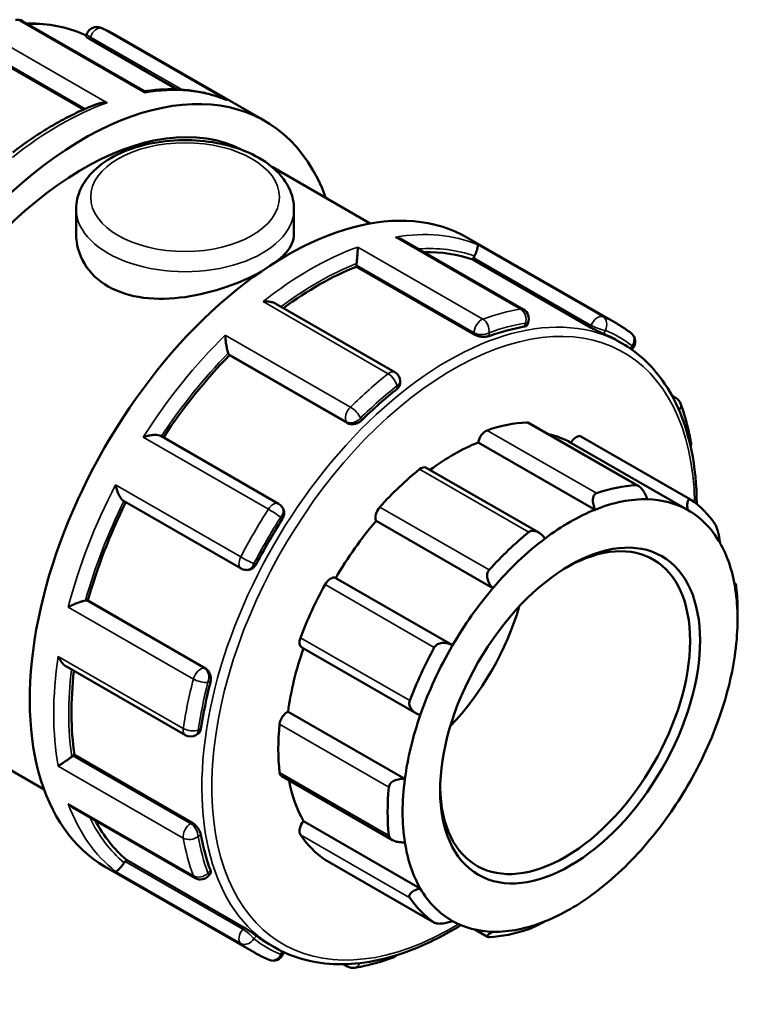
# Model space of a CAD drawing. Header units: millimetres. Extents: x 0 to 947, y -378 to 721.
# Tile 12 of 12: x 868 to 947, y 613 to 721. Entities that reach past the tile are written whole.
import ezdxf

# ---------------------------------------------------------------- set-up
doc = ezdxf.new("R2010")
doc.units = ezdxf.units.MM
doc.layers.add('Visible (ANSI)', color=7, linetype='Continuous', lineweight=50)
doc.layers.add('Visible Narrow (ANSI)', color=7, linetype='Continuous', lineweight=35)

msp = doc.modelspace()

# ---------------------------------------------------------------- linework, layer by layer
at = {"layer": 'Visible (ANSI)'}
for p, q in [((881.792, 713.365), (868.355, 721.103)), ((875.351, 719.421), (875.462, 719.708)), ((878.63, 719.56), (895.057, 710.1)), ((875.753, 719.136), (885.405, 713.577)), ((862.911, 718.348), (875.069, 711.347)), ((895.856, 705.024), (906.671, 698.797)), ((874.268, 700.397), (874.268, 697.606)), ((898.268, 700.397), (898.268, 697.606)), ((923.554, 689.316), (910.116, 697.054)), ((917.402, 697.233), (933.829, 687.773)), ((917.989, 694.814), (918.072, 695.028)), ((930.951, 687.349), (917.989, 694.814)), ((905.148, 694.026), (905.148, 694.218)), ((918.11, 686.561), (905.148, 694.026)), ((909.382, 682.404), (896.268, 689.956)), ((923.949, 687.594), (924.06, 687.881)), ((933.857, 685.911), (934.437, 685.577)), ((935.493, 684.901), (935.614, 685.052)), ((891.17, 684.275), (891.086, 684.393)), ((904.132, 676.81), (891.17, 684.275)), ((909.967, 681.154), (909.967, 681.392)), ((939.931, 679.81), (940.356, 679.565)), ((936.255, 669.859), (924.164, 676.822)), ((896.568, 667.915), (883.602, 675.381)), ((929.937, 675.297), (941.981, 668.361)), ((931.449, 667.255), (918.579, 674.666)), ((941.648, 667.227), (928.779, 674.638)), ((925.235, 664.736), (912.84, 671.874)), ((879.483, 668.241), (892.448, 660.774)), ((897.029, 667.448), (896.941, 667.573)), ((920.197, 658.618), (907.328, 666.029)), ((892.925, 660.623), (893.076, 660.61)), ((915.741, 652.308), (902.871, 659.719)), ((946.796, 659.143), (946.944, 659.058)), ((875.413, 657.247), (875.557, 657.234)), ((888.52, 649.769), (875.557, 657.234)), ((947.148, 655.198), (947.148, 656.15)), ((899.125, 652.081), (911.753, 644.809)), ((873.187, 649.968), (886.298, 642.418)), ((910.489, 637.579), (897.62, 644.99)), ((857.131, 644.24), (870.74, 636.403)), ((887.464, 642.418), (887.67, 642.536)), ((873.919, 640.129), (874.086, 640.225)), ((887.048, 632.76), (874.086, 640.225)), ((896.92, 637.874), (909.133, 630.84)), ((873.945, 634.391), (887.379, 626.654)), ((912.191, 625.52), (899.322, 632.931)), ((879.656, 628.489), (879.8, 628.669)), ((892.762, 621.204), (879.8, 628.669)), ((901.713, 628.668), (913.756, 621.733)), ((877.479, 627.906), (893.906, 618.447)), ((888.873, 626.935), (889.065, 627.174)), ((919.578, 620.181), (918.188, 620.981)), ((895.531, 619.357), (896.111, 619.023)), ((897.074, 618.299), (897.146, 618.486)), ((904.181, 616.904), (903.731, 617.163))]:
    msp.add_line(p, q, dxfattribs=at)
for centre, start, end in [((867.772, 720.09), 60.06401, 99.62416), ((876.551, 719.285), 67.39078, 158.80211), ((922.971, 688.303), 338.80211, 60.06401), ((934.704, 685.784), 321.19183, 52.35829), ((908.798, 681.392), 0, 60.06401), ((939.772, 678.553), 20.22468, 60.06401), ((940.853, 674.511), 344.62328, 10.16119), ((895.985, 666.902), 35.02709, 60.06401), ((893.031, 661.787), 240.06401, 264.76275), ((886.881, 643.43), 240.06401, 299.93599), ((887.962, 627.667), 240.06401, 321.19183), ((895.985, 618.721), 247.39078, 338.80211), ((908.798, 618.99), 289.73234, 315.96434), ((904.764, 617.917), 240.06401, 279.62416)]:
    msp.add_arc(centre, 1.169, start, end, dxfattribs=at)
for centre, major_axis, start_param, end_param in [((875.096, 675.437), (19.961, 34.663), 5.8321585, 9.8758048), ((875.096, 675.437), (17.965, 31.197), 0.0219722, 3.1415927), ((897.44, 662.57), (19.961, 34.663), 0, 3.1415927), ((900.905, 660.574), (19.163, 33.277), 0.1029728, 0.3394171), ((918.788, 694.963), (-0.583, -1.013), 4.8016297, 4.9722547), ((900.905, 660.574), (19.163, 33.277), 0.6265716, 0.9237878), ((905.974, 694.694), (-0.583, -1.013), 5.3252285, 5.4958534), ((914.694, 652.634), (-19.163, -33.277), 3.5892413, 3.7372742), ((914.694, 652.634), (19.163, 33.277), 0, 0.0720828), ((900.905, 660.574), (19.163, 33.277), 1.1501704, 1.4612884), ((891.802, 685.283), (-0.583, -1.013), 5.8488273, 6.0194522), ((914.694, 652.634), (-19.163, -33.277), 4.11284, 4.260873), ((915.825, 651.983), (13.607, 23.629), 0.3497393, 0.5888711), ((923.58, 675.809), (0.583, 1.013), 0, 0.3497393), ((919.393, 674.971), (0.583, 1.013), 0.5888711, 2.1820573), ((915.825, 651.983), (13.024, 22.616), 0.0053324, 0.1777829), ((929.354, 674.284), (0.583, 1.013), 0, 1.5537388), ((915.825, 651.983), (-13.024, -22.616), 3.7752436, 4.0646178), ((912.257, 670.861), (0.583, 1.013), 0, 0.9780578), ((915.825, 651.983), (-13.607, -23.629), 4.1196505, 4.3587823), ((927.868, 645.047), (13.607, 23.629), 0.3497393, 0.5888711), ((900.905, 660.574), (19.163, 33.277), 1.676382, 1.9875549), ((908.07, 666.877), (-0.583, -1.013), 4.3587823, 5.9519685), ((928.694, 644.572), (13.024, 22.616), 0.3049594, 0.6336509), ((928.694, 644.572), (13.024, 22.616), 0.0053324, 0.3049594), ((927.868, 645.047), (13.607, 23.629), 6.0046061, 6.2437379), ((928.694, 644.572), (13.024, 22.616), 0.6336509, 0.933278), ((928.694, 644.572), (13.024, 22.616), 5.9598262, 6.2885177), ((914.694, 652.634), (-19.163, -33.277), 4.6364388, 4.7844717), ((915.825, 651.983), (-13.024, -22.616), 4.4035621, 4.7031891), ((928.144, 644.889), (9.719, 16.878), 2.3739895, 7.0507885), ((927.868, 645.047), (-13.607, -23.629), 4.1196505, 4.3587823), ((928.694, 644.572), (13.024, 22.616), 0.933278, 1.2619695), ((928.694, 644.572), (13.024, 22.616), 5.6601992, 5.9598262), ((902.296, 658.702), (0.583, 1.013), 0.0131901, 1.6063764), ((915.825, 651.983), (-13.607, -23.629), 4.747969, 4.9871008), ((927.868, 645.047), (13.607, 23.629), 5.4958534, 5.6154193), ((928.694, 644.572), (13.024, 22.616), 1.2619695, 1.5615965), ((928.694, 644.572), (-13.024, -22.616), 2.189915, 2.5186065), ((875, 656.182), (0.583, 1.013), 0.2598657, 0.4304906), ((910.31, 655.159), (9.719, 16.878), 4.3109462, 5.1138318), ((899.708, 653.094), (-0.583, -1.013), 4.9871008, 6.2831853), ((928.694, 644.572), (13.024, 22.616), 1.5615965, 1.890288), ((915.825, 651.983), (-13.024, -22.616), 5.0339476, 5.3315077), ((927.868, 645.047), (-13.607, -23.629), 4.747969, 4.9871008), ((928.694, 644.572), (-13.024, -22.616), 1.890288, 2.189915), ((900.905, 660.574), (19.163, 33.277), 2.2137648, 2.5111537), ((914.694, 652.634), (-19.163, -33.277), 5.1600376, 5.3080705), ((897.503, 643.976), (0.583, 1.013), 0.6415086, 2.2346949), ((928.694, 644.572), (13.024, 22.616), 1.890288, 2.189915), ((915.825, 651.983), (-13.607, -23.629), 5.3762875, 5.6154193), ((928.694, 644.572), (-13.024, -22.616), 1.5615965, 1.890288), ((873.919, 639.173), (-0.583, -1.013), 3.9250571, 4.0956821), ((897.503, 638.886), (-0.583, -1.013), 5.6154193, 6.2831853), ((915.825, 651.983), (-13.024, -22.616), 5.6914664, 5.9598262), ((928.694, 644.572), (13.024, 22.616), 2.189915, 2.5186065), ((927.868, 645.047), (-13.607, -23.629), 5.3762875, 5.6154193), ((928.694, 644.572), (-13.024, -22.616), 1.2619695, 1.5615965), ((900.905, 660.574), (-19.163, -33.277), 5.9387217, 6.1763451), ((899.708, 632.309), (-0.583, -1.013), 4.4114198, 6.0046061), ((914.694, 652.634), (-19.163, -33.277), 5.6836364, 5.8316693), ((915.825, 651.983), (-13.607, -23.629), 6.0046061, 6.2437379), ((928.694, 644.572), (-13.024, -22.616), 5.6601992, 5.9598262), ((928.694, 644.572), (-13.024, -22.616), 0.933278, 1.2619695), ((880.069, 627.9), (-0.583, -1.013), 4.4486559, 4.6192808), ((902.296, 629.681), (-0.583, -1.013), 6.2437379, 6.2831853), ((928.694, 644.572), (-13.024, -22.616), 5.9598262, 6.2885177), ((928.694, 644.572), (-13.024, -22.616), 0.6336509, 0.933278), ((927.868, 645.047), (-13.607, -23.629), 6.0046061, 6.2437379), ((928.694, 644.572), (-13.024, -22.616), 0.0053324, 0.3049594), ((928.694, 644.572), (-13.024, -22.616), 0.3049594, 0.6336509), ((927.868, 645.047), (-13.607, -23.629), 0.3497393, 0.5888711), ((914.694, 652.634), (-19.163, -33.277), 6.2072351, 6.2831853)]:
    msp.add_ellipse(centre, major_axis=major_axis, ratio=0.5780931, start_param=start_param, end_param=end_param, dxfattribs=at)
msp.add_ellipse((928.694, 644.572), major_axis=(-10.108, -17.553), ratio=0.5780931, dxfattribs=at)
for points, knots in [([(875.39, 719.521), (873.59, 720.358), (871.587, 720.801), (869.244, 720.848), (869.025, 720.848), (868.804, 720.844)], [5.55019838, 5.55019838, 5.55019838, 5.55019838, 5.80741541, 5.80741541, 5.83377378, 5.83377378, 5.83377378, 5.83377378]), ([(878.63, 719.56), (878.525, 719.62), (878.419, 719.68), (878.206, 719.795), (878.099, 719.851), (877.883, 719.961), (877.775, 720.015), (877.556, 720.119), (877.446, 720.17), (877.224, 720.269), (877.113, 720.317), (877.001, 720.364)], [5.499720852, 5.499720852, 5.499720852, 5.499720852, 5.51455957, 5.51455957, 5.529398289, 5.529398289, 5.544237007, 5.544237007, 5.559075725, 5.559075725, 5.573914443, 5.573914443, 5.573914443, 5.573914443]), ([(875.753, 719.136), (875.649, 719.196), (875.555, 719.253), (875.418, 719.346), (875.375, 719.381), (875.352, 719.41), (875.349, 719.417), (875.351, 719.421)], [0, 0, 0, 0, 0.04397035, 0.04397035, 0.08794069, 0.08794069, 0.10587912, 0.10587912, 0.10587912, 0.10587912]), ([(890.716, 712.454), (890.181, 712.673), (889.63, 712.861), (888.502, 713.174), (887.925, 713.298), (886.747, 713.483), (886.147, 713.543), (884.927, 713.6), (884.308, 713.598), (883.056, 713.529), (882.424, 713.464), (881.785, 713.369)], [5.57713212, 5.57713212, 5.57713212, 5.57713212, 5.64774174, 5.64774174, 5.71835136, 5.71835136, 5.78896098, 5.78896098, 5.8595706, 5.8595706, 5.92987691, 5.92987691, 5.92987691, 5.92987691]), ([(881.834, 713.209), (881.834, 713.21), (881.834, 713.21), (881.83, 713.274), (881.822, 713.32), (881.804, 713.354), (881.798, 713.361), (881.792, 713.365)], [-0.000688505, -0.000688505, -0.000688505, -0.000688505, 0, 0, 0.051874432, 0.051874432, 0.071191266, 0.071191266, 0.071191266, 0.071191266]), ([(876.601, 711.98), (875.981, 711.744), (875.358, 711.482), (874.11, 710.909), (873.486, 710.599), (872.237, 709.93), (871.613, 709.572), (870.369, 708.81), (869.748, 708.407), (868.511, 707.555), (867.896, 707.108), (867.285, 706.639)], [6.11632415, 6.11632415, 6.11632415, 6.11632415, 6.18234107, 6.18234107, 6.248358, 6.248358, 6.31437492, 6.31437492, 6.38039185, 6.38039185, 6.44640877, 6.44640877, 6.44640877, 6.44640877]), ([(876.601, 711.98), (876.62, 711.987), (876.639, 711.994), (876.813, 712.054), (876.979, 712.088), (877.32, 712.123), (877.497, 712.122), (877.674, 712.104), (877.676, 712.103), (877.679, 712.103)], [0.1147845, 0.1147845, 0.1147845, 0.1147845, 0.12076848, 0.12076848, 0.17051357, 0.17051357, 0.22275355, 0.22275355, 0.22343548, 0.22343548, 0.22343548, 0.22343548]), ([(890.716, 712.454), (890.769, 712.432), (890.821, 712.408), (890.874, 712.382), (890.876, 712.381), (890.878, 712.38)], [0.205547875, 0.205547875, 0.205547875, 0.205547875, 0.222753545, 0.222753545, 0.223435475, 0.223435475, 0.223435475, 0.223435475]), ([(874.268, 700.397), (874.268, 701.147), (874.44, 701.894), (875.096, 703.335), (875.605, 704.018), (876.951, 705.317), (877.831, 705.908), (879.857, 706.901), (881.014, 707.293), (883.453, 707.825), (884.732, 707.968), (887.292, 708.001), (888.571, 707.892), (891.024, 707.431), (892.196, 707.077), (894.327, 706.133), (895.285, 705.542), (896.842, 704.149), (897.455, 703.352), (898.116, 701.806), (898.268, 701.103), (898.268, 700.397)], [2.3561945, 2.3561945, 2.3561945, 2.3561945, 2.6128927, 2.6128927, 2.8944223, 2.8944223, 3.2214898, 3.2214898, 3.5644956, 3.5644956, 3.9047069, 3.9047069, 4.2428457, 4.2428457, 4.5825846, 4.5825846, 4.9255879, 4.9255879, 5.2562887, 5.2562887, 5.4977871, 5.4977871, 5.4977871, 5.4977871]), ([(894.532, 693.423), (893.495, 692.847), (892.223, 692.277), (889.366, 691.298), (887.765, 690.905), (884.77, 690.485), (883.17, 690.429), (880.214, 690.807), (878.857, 691.247), (876.708, 692.484), (875.784, 693.358), (874.565, 695.385), (874.268, 696.533), (874.268, 697.606)], [1.8540676, 1.8540676, 1.8540676, 1.8540676, 2.2789947, 2.2789947, 2.7347091, 2.7347091, 3.1906349, 3.1906349, 3.6465607, 3.6465607, 4.1024865, 4.1024865, 4.5584123, 4.5584123, 4.5584123, 4.5584123]), ([(898.268, 697.606), (898.268, 696.954), (897.971, 696.253), (897.09, 695.248), (896.756, 694.938), (896.374, 694.636)], [0.91185163, 0.91185163, 0.91185163, 0.91185163, 1.36756599, 1.36756599, 1.57047444, 1.57047444, 1.57047444, 1.57047444]), ([(910.116, 697.054), (910.064, 697.084), (910.011, 697.111), (909.8, 697.21), (909.633, 697.265), (909.46, 697.302), (909.458, 697.302), (909.456, 697.303)], [0.152243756, 0.152243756, 0.152243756, 0.152243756, 0.170513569, 0.170513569, 0.222753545, 0.222753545, 0.223435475, 0.223435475, 0.223435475, 0.223435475]), ([(905.3, 696.197), (905.3, 696.196), (905.3, 696.195), (905.3, 696.113), (905.298, 696.015), (905.289, 695.794), (905.282, 695.671), (905.263, 695.396), (905.251, 695.242), (905.225, 694.956), (905.213, 694.83), (905.187, 694.596), (905.174, 694.492), (905.16, 694.393), (905.16, 694.39), (905.16, 694.388)], [-0.0006885, -0.0006885, -0.0006885, -0.0006885, 0, 0, 0.05187443, 0.05187443, 0.10134643, 0.10134643, 0.15249837, 0.15249837, 0.19079271, 0.19079271, 0.22400256, 0.22400256, 0.22489021, 0.22489021, 0.22489021, 0.22489021]), ([(918.5, 696.474), (918.5, 696.473), (918.5, 696.473), (918.52, 696.45), (918.531, 696.411), (918.532, 696.299), (918.524, 696.229), (918.487, 696.052), (918.457, 695.943), (918.381, 695.723), (918.341, 695.619), (918.252, 695.412), (918.206, 695.314), (918.156, 695.214), (918.154, 695.211), (918.153, 695.208)], [-0.0006885, -0.0006885, -0.0006885, -0.0006885, 0, 0, 0.05187443, 0.05187443, 0.10134643, 0.10134643, 0.15249837, 0.15249837, 0.19079271, 0.19079271, 0.22400256, 0.22400256, 0.22489021, 0.22489021, 0.22489021, 0.22489021]), ([(896.268, 689.956), (896.151, 690.023), (896.018, 690.075), (895.723, 690.156), (895.557, 690.182), (895.216, 690.206), (895.039, 690.202), (894.862, 690.184), (894.86, 690.183), (894.857, 690.183)], [0.07626531, 0.07626531, 0.07626531, 0.07626531, 0.12076848, 0.12076848, 0.17051357, 0.17051357, 0.22275355, 0.22275355, 0.22343548, 0.22343548, 0.22343548, 0.22343548]), ([(923.949, 687.594), (923.937, 687.565), (923.915, 687.537), (923.827, 687.474), (923.741, 687.444), (923.642, 687.427)], [0.461209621, 0.461209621, 0.461209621, 0.461209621, 0.488020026, 0.488020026, 0.532768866, 0.532768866, 0.532768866, 0.532768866]), ([(932.421, 686.622), (932.341, 686.656), (932.235, 686.703), (931.992, 686.815), (931.855, 686.88), (931.593, 687.008), (931.451, 687.079), (931.182, 687.22), (931.055, 687.289), (930.951, 687.349)], [0.17789213, 0.17789213, 0.17789213, 0.17789213, 0.22264097, 0.22264097, 0.26738981, 0.26738981, 0.31136015, 0.31136015, 0.3553305, 0.3553305, 0.3553305, 0.3553305]), ([(935.417, 686.71), (935.316, 686.788), (935.214, 686.865), (935.007, 687.015), (934.903, 687.089), (934.693, 687.234), (934.587, 687.305), (934.373, 687.444), (934.266, 687.512), (934.049, 687.645), (933.939, 687.71), (933.829, 687.773)], [5.421659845, 5.421659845, 5.421659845, 5.421659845, 5.437272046, 5.437272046, 5.452884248, 5.452884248, 5.468496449, 5.468496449, 5.484108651, 5.484108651, 5.499720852, 5.499720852, 5.499720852, 5.499720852]), ([(890.702, 686.503), (890.702, 686.501), (890.702, 686.499), (890.706, 686.367), (890.714, 686.223), (890.74, 685.927), (890.757, 685.772), (890.801, 685.45), (890.829, 685.28), (890.887, 684.991), (890.915, 684.871), (890.971, 684.666), (890.998, 684.582), (891.025, 684.51), (891.026, 684.508), (891.027, 684.506)], [-0.0006885, -0.0006885, -0.0006885, -0.0006885, 0, 0, 0.05187443, 0.05187443, 0.10134643, 0.10134643, 0.15249837, 0.15249837, 0.19079271, 0.19079271, 0.22400256, 0.22400256, 0.22489021, 0.22489021, 0.22489021, 0.22489021]), ([(919.763, 686.395), (919.659, 686.358), (919.528, 686.33), (919.239, 686.303), (919.081, 686.304), (918.787, 686.333), (918.632, 686.362), (918.345, 686.446), (918.214, 686.502), (918.11, 686.561)], [0.17789213, 0.17789213, 0.17789213, 0.17789213, 0.22264097, 0.22264097, 0.26738981, 0.26738981, 0.31136015, 0.31136015, 0.3553305, 0.3553305, 0.3553305, 0.3553305]), ([(942.654, 667.868), (942.64, 669.945), (942.446, 671.924), (941.467, 676.752), (940.388, 679.38), (937.655, 683.207), (936.158, 684.585), (934.437, 685.577)], [4.7203266, 4.7203266, 4.7203266, 4.7203266, 4.91934259, 4.91934259, 5.24171614, 5.24171614, 5.49972085, 5.49972085, 5.49972085, 5.49972085]), ([(909.967, 681.154), (909.967, 681.054), (909.937, 680.945), (909.818, 680.738), (909.728, 680.639), (909.625, 680.557)], [0.443614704, 0.443614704, 0.443614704, 0.443614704, 0.488191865, 0.488191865, 0.532769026, 0.532769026, 0.532769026, 0.532769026]), ([(942.004, 674.717), (941.95, 675.016), (941.892, 675.313), (941.767, 675.899), (941.7, 676.188), (941.558, 676.761), (941.482, 677.044), (941.322, 677.603), (941.237, 677.879), (941.06, 678.423), (940.967, 678.692), (940.869, 678.957)], [4.89806107, 4.89806107, 4.89806107, 4.89806107, 4.92851199, 4.92851199, 4.95896291, 4.95896291, 4.98941383, 4.98941383, 5.01986475, 5.01986475, 5.05031567, 5.05031567, 5.05031567, 5.05031567]), ([(905.746, 677.121), (905.646, 677.024), (905.519, 676.931), (905.24, 676.786), (905.087, 676.733), (904.8, 676.678), (904.648, 676.671), (904.366, 676.707), (904.236, 676.75), (904.132, 676.81)], [0.17789213, 0.17789213, 0.17789213, 0.17789213, 0.22264097, 0.22264097, 0.26738981, 0.26738981, 0.31136015, 0.31136015, 0.3553305, 0.3553305, 0.3553305, 0.3553305]), ([(883.602, 675.381), (883.561, 675.405), (883.513, 675.425), (883.364, 675.47), (883.254, 675.488), (882.981, 675.507), (882.813, 675.501), (882.48, 675.467), (882.313, 675.438), (881.983, 675.363), (881.819, 675.315), (881.662, 675.259), (881.66, 675.258), (881.658, 675.258)], [0.01095679, 0.01095679, 0.01095679, 0.01095679, 0.03285738, 0.03285738, 0.07055546, 0.07055546, 0.12076848, 0.12076848, 0.17051357, 0.17051357, 0.22275355, 0.22275355, 0.22343548, 0.22343548, 0.22343548, 0.22343548]), ([(878.616, 669.988), (878.616, 669.986), (878.616, 669.984), (878.646, 669.824), (878.686, 669.66), (878.784, 669.341), (878.841, 669.185), (878.976, 668.879), (879.055, 668.729), (879.209, 668.498), (879.279, 668.411), (879.395, 668.3), (879.439, 668.266), (879.483, 668.241)], [-0.0006885, -0.0006885, -0.0006885, -0.0006885, 0, 0, 0.05187443, 0.05187443, 0.10134643, 0.10134643, 0.15249837, 0.15249837, 0.19079271, 0.19079271, 0.21429865, 0.21429865, 0.21429865, 0.21429865]), ([(935.971, 669.941), (936.024, 669.943), (936.081, 669.934), (936.198, 669.892), (936.258, 669.86), (936.437, 669.737), (936.553, 669.617), (936.771, 669.339), (936.883, 669.153), (937.065, 668.775), (937.138, 668.583), (937.192, 668.405)], [0.22034929, 0.22034929, 0.22034929, 0.22034929, 0.24520012, 0.24520012, 0.27005095, 0.27005095, 0.31975261, 0.31975261, 0.38022559, 0.38022559, 0.43701539, 0.43701539, 0.43701539, 0.43701539]), ([(931.449, 667.255), (931.37, 667.428), (931.302, 667.621), (931.212, 668.018), (931.193, 668.222), (931.218, 668.549), (931.254, 668.699), (931.352, 668.878), (931.392, 668.93), (931.486, 669.014), (931.539, 669.045), (931.596, 669.065)], [0.42016909, 0.42016909, 0.42016909, 0.42016909, 0.47695888, 0.47695888, 0.53743187, 0.53743187, 0.58713353, 0.58713353, 0.61198436, 0.61198436, 0.63683519, 0.63683519, 0.63683519, 0.63683519]), ([(897.029, 667.448), (897.036, 667.438), (897.043, 667.428), (897.118, 667.308), (897.161, 667.18), (897.194, 666.92), (897.185, 666.771), (897.111, 666.476), (897.046, 666.331), (896.966, 666.205)], [0.39496645, 0.39496645, 0.39496645, 0.39496645, 0.39930084, 0.39930084, 0.44327119, 0.44327119, 0.48802003, 0.48802003, 0.53276887, 0.53276887, 0.53276887, 0.53276887]), ([(941.648, 667.227), (941.621, 667.399), (941.605, 667.576), (941.603, 667.906), (941.621, 668.057), (941.684, 668.262), (941.729, 668.339), (941.819, 668.391), (941.852, 668.399), (941.924, 668.39), (941.963, 668.374), (942.003, 668.347)], [0.42016909, 0.42016909, 0.42016909, 0.42016909, 0.47695888, 0.47695888, 0.53743187, 0.53743187, 0.58713353, 0.58713353, 0.61198436, 0.61198436, 0.63683519, 0.63683519, 0.63683519, 0.63683519]), ([(944.707, 665.602), (944.735, 665.559), (944.764, 665.506), (944.822, 665.382), (944.851, 665.312), (944.932, 665.086), (944.981, 664.914), (945.068, 664.557), (945.108, 664.347), (945.167, 663.958), (945.186, 663.778), (945.197, 663.623)], [0.22034929, 0.22034929, 0.22034929, 0.22034929, 0.24520012, 0.24520012, 0.27005095, 0.27005095, 0.31975261, 0.31975261, 0.38022559, 0.38022559, 0.43701539, 0.43701539, 0.43701539, 0.43701539]), ([(924.14, 664.771), (924.197, 664.818), (924.263, 664.854), (924.403, 664.905), (924.479, 664.92), (924.712, 664.932), (924.875, 664.897), (925.198, 664.77), (925.377, 664.658), (925.691, 664.39), (925.828, 664.237), (925.94, 664.083)], [0.22034929, 0.22034929, 0.22034929, 0.22034929, 0.24520012, 0.24520012, 0.27005095, 0.27005095, 0.31975261, 0.31975261, 0.38022559, 0.38022559, 0.43701539, 0.43701539, 0.43701539, 0.43701539]), ([(894.126, 661.287), (894.058, 661.155), (893.964, 661.025), (893.746, 660.814), (893.621, 660.731), (893.379, 660.629), (893.246, 660.602), (893.104, 660.607), (893.09, 660.608), (893.076, 660.61)], [0.17789213, 0.17789213, 0.17789213, 0.17789213, 0.22264097, 0.22264097, 0.26738981, 0.26738981, 0.31136015, 0.31136015, 0.31620766, 0.31620766, 0.31620766, 0.31620766]), ([(920.197, 658.618), (920.06, 658.748), (919.927, 658.906), (919.706, 659.262), (919.621, 659.463), (919.541, 659.821), (919.529, 660), (919.573, 660.252), (919.598, 660.333), (919.667, 660.482), (919.712, 660.55), (919.765, 660.609)], [0.42016909, 0.42016909, 0.42016909, 0.42016909, 0.47695888, 0.47695888, 0.53743187, 0.53743187, 0.58713353, 0.58713353, 0.61198436, 0.61198436, 0.63683519, 0.63683519, 0.63683519, 0.63683519]), ([(946.9, 658.546), (946.899, 658.671), (946.901, 658.787), (946.911, 658.969), (946.92, 659.032), (946.941, 659.068), (946.954, 659.057), (946.975, 658.978), (946.982, 658.941), (946.996, 658.849), (947.004, 658.793), (947.011, 658.73)], [0.42016909, 0.42016909, 0.42016909, 0.42016909, 0.47695888, 0.47695888, 0.53743187, 0.53743187, 0.58713353, 0.58713353, 0.61198436, 0.61198436, 0.63683519, 0.63683519, 0.63683519, 0.63683519]), ([(875.286, 657.243), (875.213, 657.232), (875.127, 657.213), (874.924, 657.16), (874.807, 657.125), (874.53, 657.032), (874.37, 656.972), (874.067, 656.849), (873.922, 656.786), (873.647, 656.657), (873.516, 656.591), (873.397, 656.527), (873.396, 656.526), (873.394, 656.525)], [0, 0, 0, 0, 0.03285738, 0.03285738, 0.07055546, 0.07055546, 0.12076848, 0.12076848, 0.17051357, 0.17051357, 0.22275355, 0.22275355, 0.22343548, 0.22343548, 0.22343548, 0.22343548]), ([(913.733, 652.068), (913.773, 652.14), (913.824, 652.208), (913.944, 652.327), (914.012, 652.379), (914.236, 652.507), (914.409, 652.555), (914.771, 652.596), (914.986, 652.578), (915.388, 652.479), (915.576, 652.401), (915.741, 652.308)], [0.22034929, 0.22034929, 0.22034929, 0.22034929, 0.24520012, 0.24520012, 0.27005095, 0.27005095, 0.31975261, 0.31975261, 0.38022559, 0.38022559, 0.43701539, 0.43701539, 0.43701539, 0.43701539]), ([(872.281, 651.079), (872.282, 651.077), (872.283, 651.075), (872.354, 650.916), (872.438, 650.762), (872.625, 650.482), (872.728, 650.354), (872.947, 650.133), (873.064, 650.038), (873.187, 649.968)], [-0.0006885, -0.0006885, -0.0006885, -0.0006885, 0, 0, 0.05187443, 0.05187443, 0.10134643, 0.10134643, 0.14842238, 0.14842238, 0.14842238, 0.14842238]), ([(888.52, 649.769), (888.623, 649.709), (888.726, 649.619), (888.899, 649.393), (888.969, 649.257), (889.064, 648.982), (889.095, 648.823), (889.109, 648.508), (889.092, 648.352), (889.057, 648.217)], [0.3553305, 0.3553305, 0.3553305, 0.3553305, 0.39930084, 0.39930084, 0.44327119, 0.44327119, 0.48802003, 0.48802003, 0.53276887, 0.53276887, 0.53276887, 0.53276887]), ([(912.191, 644.616), (912.011, 644.674), (911.826, 644.759), (911.481, 644.982), (911.324, 645.125), (911.112, 645.41), (911.033, 645.565), (910.98, 645.808), (910.974, 645.89), (910.984, 646.053), (911.001, 646.133), (911.03, 646.209)], [0.42016909, 0.42016909, 0.42016909, 0.42016909, 0.47695888, 0.47695888, 0.53743187, 0.53743187, 0.58713353, 0.58713353, 0.61198436, 0.61198436, 0.63683519, 0.63683519, 0.63683519, 0.63683519]), ([(888.018, 643.133), (887.998, 643.002), (887.957, 642.874), (887.837, 642.666), (887.757, 642.586), (887.67, 642.536)], [0.177892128, 0.177892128, 0.177892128, 0.177892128, 0.222640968, 0.222640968, 0.267275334, 0.267275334, 0.267275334, 0.267275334]), ([(873.779, 640.034), (873.702, 639.975), (873.619, 639.912), (873.43, 639.774), (873.328, 639.7), (873.095, 639.535), (872.968, 639.448), (872.737, 639.292), (872.631, 639.223), (872.44, 639.101), (872.355, 639.048), (872.283, 639.006), (872.282, 639.006), (872.281, 639.005)], [0, 0, 0, 0, 0.03285738, 0.03285738, 0.07055546, 0.07055546, 0.12076848, 0.12076848, 0.17051357, 0.17051357, 0.22275355, 0.22275355, 0.22343548, 0.22343548, 0.22343548, 0.22343548]), ([(908.725, 636.683), (908.732, 636.754), (908.752, 636.825), (908.814, 636.962), (908.856, 637.027), (909.011, 637.207), (909.152, 637.307), (909.471, 637.466), (909.678, 637.528), (910.092, 637.591), (910.299, 637.595), (910.489, 637.579)], [0.22034929, 0.22034929, 0.22034929, 0.22034929, 0.24520012, 0.24520012, 0.27005095, 0.27005095, 0.31975261, 0.31975261, 0.38022559, 0.38022559, 0.43701539, 0.43701539, 0.43701539, 0.43701539]), ([(873.394, 634.842), (873.396, 634.84), (873.397, 634.838), (873.514, 634.709), (873.642, 634.594), (873.834, 634.458), (873.889, 634.423), (873.945, 634.391)], [-0.000688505, -0.000688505, -0.000688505, -0.000688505, 0, 0, 0.051874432, 0.051874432, 0.071795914, 0.071795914, 0.071795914, 0.071795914]), ([(887.048, 632.76), (887.152, 632.7), (887.266, 632.614), (887.483, 632.407), (887.586, 632.286), (887.758, 632.046), (887.837, 631.911), (887.958, 631.648), (887.998, 631.52), (888.018, 631.412)], [0.3553305, 0.3553305, 0.3553305, 0.3553305, 0.3994726, 0.3994726, 0.4436147, 0.4436147, 0.48819187, 0.48819187, 0.53276903, 0.53276903, 0.53276903, 0.53276903]), ([(910.489, 630.597), (910.299, 630.582), (910.092, 630.584), (909.678, 630.634), (909.471, 630.686), (909.152, 630.821), (909.011, 630.906), (908.856, 631.063), (908.814, 631.119), (908.752, 631.239), (908.732, 631.302), (908.725, 631.365)], [0.42016909, 0.42016909, 0.42016909, 0.42016909, 0.47695888, 0.47695888, 0.53743187, 0.53743187, 0.58713353, 0.58713353, 0.61198436, 0.61198436, 0.63683519, 0.63683519, 0.63683519, 0.63683519]), ([(879.54, 628.33), (879.481, 628.238), (879.419, 628.149), (879.284, 627.969), (879.215, 627.882), (879.062, 627.705), (878.983, 627.624), (878.846, 627.499), (878.787, 627.455), (878.688, 627.398), (878.647, 627.387), (878.616, 627.392), (878.616, 627.392), (878.616, 627.392)], [0, 0, 0, 0, 0.03285738, 0.03285738, 0.07055546, 0.07055546, 0.12076848, 0.12076848, 0.17051357, 0.17051357, 0.22275355, 0.22275355, 0.22343548, 0.22343548, 0.22343548, 0.22343548]), ([(889.057, 627.526), (889.092, 627.431), (889.109, 627.341), (889.098, 627.233), (889.085, 627.199), (889.065, 627.174)], [0.177892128, 0.177892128, 0.177892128, 0.177892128, 0.222640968, 0.222640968, 0.249507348, 0.249507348, 0.249507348, 0.249507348]), ([(911.03, 624.493), (911.001, 624.536), (910.984, 624.582), (910.974, 624.678), (910.98, 624.728), (911.033, 624.877), (911.112, 624.975), (911.324, 625.161), (911.481, 625.257), (911.826, 625.413), (912.011, 625.475), (912.191, 625.52)], [0.22034929, 0.22034929, 0.22034929, 0.22034929, 0.24520012, 0.24520012, 0.27005095, 0.27005095, 0.31975261, 0.31975261, 0.38022559, 0.38022559, 0.43701539, 0.43701539, 0.43701539, 0.43701539]), ([(915.741, 621.916), (915.576, 621.854), (915.388, 621.795), (914.986, 621.697), (914.771, 621.66), (914.409, 621.627), (914.236, 621.624), (914.012, 621.649), (913.944, 621.662), (913.824, 621.698), (913.773, 621.721), (913.733, 621.747)], [0.42016909, 0.42016909, 0.42016909, 0.42016909, 0.47695888, 0.47695888, 0.53743187, 0.53743187, 0.58713353, 0.58713353, 0.61198436, 0.61198436, 0.63683519, 0.63683519, 0.63683519, 0.63683519]), ([(925.94, 621.888), (925.828, 621.825), (925.691, 621.75), (925.377, 621.586), (925.198, 621.495), (924.875, 621.34), (924.712, 621.263), (924.479, 621.162), (924.403, 621.13), (924.263, 621.074), (924.197, 621.05), (924.14, 621.03)], [0.42016909, 0.42016909, 0.42016909, 0.42016909, 0.47695888, 0.47695888, 0.53743187, 0.53743187, 0.58713353, 0.58713353, 0.61198436, 0.61198436, 0.63683519, 0.63683519, 0.63683519, 0.63683519]), ([(892.762, 621.204), (892.866, 621.144), (892.99, 621.07), (893.246, 620.907), (893.379, 620.82), (893.621, 620.657), (893.746, 620.571), (893.964, 620.415), (894.058, 620.346), (894.126, 620.294)], [0.3553305, 0.3553305, 0.3553305, 0.3553305, 0.39930084, 0.39930084, 0.44327119, 0.44327119, 0.48802003, 0.48802003, 0.53276887, 0.53276887, 0.53276887, 0.53276887]), ([(896.111, 619.023), (898.164, 617.841), (900.532, 617.214), (905.684, 617.111), (908.478, 617.663), (913.093, 619.46), (914.884, 620.365), (916.663, 621.465)], [2.3581282, 2.3581282, 2.3581282, 2.3581282, 2.66582276, 2.66582276, 2.98171672, 2.98171672, 3.17840934, 3.17840934, 3.17840934, 3.17840934]), ([(919.765, 620.154), (919.712, 620.152), (919.667, 620.154), (919.598, 620.168), (919.573, 620.18), (919.529, 620.226), (919.541, 620.272), (919.621, 620.379), (919.706, 620.451), (919.927, 620.596), (920.06, 620.67), (920.197, 620.739)], [0.22034929, 0.22034929, 0.22034929, 0.22034929, 0.24520012, 0.24520012, 0.27005095, 0.27005095, 0.31975261, 0.31975261, 0.38022559, 0.38022559, 0.43701539, 0.43701539, 0.43701539, 0.43701539]), ([(893.906, 618.447), (894.011, 618.386), (894.117, 618.327), (894.329, 618.212), (894.437, 618.155), (894.652, 618.045), (894.761, 617.992), (894.98, 617.887), (895.09, 617.836), (895.312, 617.737), (895.423, 617.689), (895.535, 617.643)], [2.358128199, 2.358128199, 2.358128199, 2.358128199, 2.372966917, 2.372966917, 2.387805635, 2.387805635, 2.402644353, 2.402644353, 2.417483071, 2.417483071, 2.432321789, 2.432321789, 2.432321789, 2.432321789]), ([(904.96, 616.765), (905.237, 616.812), (905.516, 616.864), (906.076, 616.981), (906.356, 617.045), (906.92, 617.184), (907.202, 617.26), (907.769, 617.421), (908.053, 617.507), (908.622, 617.69), (908.907, 617.788), (909.193, 617.89)], [2.80366597, 2.80366597, 2.80366597, 2.80366597, 2.83411689, 2.83411689, 2.86456781, 2.86456781, 2.89501873, 2.89501873, 2.92546965, 2.92546965, 2.95592056, 2.95592056, 2.95592056, 2.95592056])]:
    msp.add_open_spline(points, degree=3, knots=knots, dxfattribs=at)
at = {"layer": 'Visible Narrow (ANSI)'}
for p, q in [((868.046, 721.149), (881.834, 713.209)), ((877.679, 712.103), (863.89, 720.043)), ((890.878, 712.38), (877.09, 720.32)), ((862.911, 718.541), (875.258, 711.431)), ((875.753, 719.136), (875.836, 719.351)), ((875.836, 719.351), (885.909, 713.55)), ((909.456, 697.303), (923.245, 689.362)), ((919.089, 688.257), (905.3, 696.197)), ((932.288, 688.533), (918.5, 696.474)), ((918.072, 695.028), (931.035, 687.564)), ((905.148, 694.218), (918.11, 686.754)), ((894.857, 690.183), (908.646, 682.243)), ((923.797, 687.827), (923.642, 687.427)), ((931.035, 687.564), (930.951, 687.349)), ((932.421, 686.622), (932.577, 687.023)), ((904.49, 678.562), (890.702, 686.503)), ((918.11, 686.754), (918.11, 686.561)), ((919.763, 686.395), (919.763, 686.754)), ((935.53, 685.309), (935.306, 685.031)), ((891.086, 684.393), (904.049, 676.929)), ((909.625, 680.916), (909.625, 680.557)), ((905.746, 677.121), (905.59, 677.343)), ((904.049, 676.929), (904.132, 676.81)), ((923.928, 676.876), (935.971, 669.941)), ((881.658, 675.258), (895.446, 667.317)), ((931.596, 669.065), (919.553, 676)), ((912.097, 671.706), (924.14, 664.771)), ((892.404, 662.048), (878.616, 669.988)), ((919.765, 660.609), (907.722, 667.544)), ((896.811, 666.426), (896.966, 666.205)), ((894.126, 661.287), (893.858, 661.311)), ((901.69, 659.003), (913.733, 652.068)), ((873.394, 656.525), (887.183, 648.585)), ((888.375, 649.782), (875.413, 657.247)), ((911.03, 646.209), (898.987, 653.144)), ((886.069, 643.139), (872.281, 651.079)), ((888.52, 649.769), (888.375, 649.782)), ((888.789, 648.241), (889.057, 648.217)), ((896.682, 643.618), (908.725, 636.683)), ((888.018, 643.133), (887.708, 642.954)), ((886.881, 632.664), (873.919, 640.129)), ((872.281, 639.005), (886.069, 631.065)), ((908.725, 631.365), (896.682, 638.3)), ((887.183, 626.902), (873.394, 634.842)), ((887.048, 632.76), (886.881, 632.664)), ((887.708, 631.233), (888.018, 631.412)), ((898.987, 631.428), (911.03, 624.493)), ((892.618, 621.025), (879.656, 628.489)), ((913.733, 621.747), (901.69, 628.683)), ((878.616, 627.392), (892.404, 619.452)), ((889.057, 627.526), (888.789, 627.191)), ((892.762, 621.204), (892.618, 621.025)), ((893.858, 619.959), (894.126, 620.294)), ((896.942, 618.583), (896.811, 618.246))]:
    msp.add_line(p, q, dxfattribs=at)
for centre, major_axis, ratio, start_param, end_param in [((867.772, 720.09), (0.583, 1.013), 0.5780931, 0, 0.4455378), ((857.262, 685.707), (19.163, 33.277), 0.5780931, 0.0524978, 0.3394171), ((876.551, 719.285), (-1.089, 0.423), 0.2096643, 0, 0.938208), ((876.551, 719.285), (0.583, 1.013), 0.5780931, 0.0741936, 1.830662), ((876.551, 719.285), (0.449, 1.079), 0.813726, 6.1789374, 6.2831853), ((858.669, 684.897), (19.961, 34.663), 0.5780931, 0, 0.0741936), ((872.457, 676.956), (19.961, 34.663), 0.5780931, 0.0741936, 0.4455378), ((872.457, 676.956), (19.961, 34.663), 0.5780931, 0.5977924, 0.9691365), ((886.268, 700.397), (-12, 0), 0.5758617, 0, 3.1415927), ((900.079, 661.05), (19.961, 34.663), 0.5780931, 0.0741936, 0.4455378), ((900.079, 661.05), (-19.961, -34.663), 0.5780931, 3.739385, 4.1107292), ((900.905, 660.574), (19.378, 33.651), 0.5780931, 0.1042879, 0.3695992), ((900.905, 660.574), (-19.378, -33.651), 0.5780931, 3.7694793, 4.0737481), ((915.274, 652.3), (19.163, 33.277), 0.5780931, 0, 3.1415927), ((915.825, 651.983), (-18.774, -32.602), 0.5780931, 2.3787889, 7.0888408), ((913.867, 653.11), (-19.961, -34.663), 0.5780931, 3.5871304, 3.739385), ((922.971, 688.303), (0.583, 1.013), 0.5780931, 0, 0.4455378), ((922.971, 688.303), (0.195, -1.152), 0.736315, 1.0243176, 2.595114), ((918.936, 687.23), (0.583, 1.013), 0.5780931, 0.5977924, 2.3542608), ((918.936, 687.23), (-0.395, 1.1), 0.6744652, 4.0410649, 5.6118612), ((931.75, 687.498), (0.583, 1.013), 0.5780931, 0.0741936, 1.830662), ((913.867, 653.11), (19.961, 34.663), 0.5780931, 0, 0.0741936), ((931.75, 687.498), (0.449, 1.079), 0.813726, 4.608141, 6.1789374), ((914.694, 652.634), (19.378, 33.651), 0.5780931, 0.4455378, 0.5977924), ((922.971, 688.303), (1.089, -0.423), 0.2096643, 5.650597, 6.2831853), ((931.75, 687.498), (-1.089, 0.423), 0.2096643, 0.938208, 2.5090043), ((914.694, 652.634), (19.378, 33.651), 0.5780931, 6.2051243, 6.3573789), ((900.079, 661.05), (-19.961, -34.663), 0.5780931, 4.2629838, 4.634328), ((918.936, 687.23), (-1.169, 0), 0.5758617, 0.7853982, 2.3561945), ((934.704, 685.784), (0.714, 0.925), 0.813486, 4.8220179, 6.2831853), ((934.704, 685.784), (0.911, -0.732), 0.2127125, 0, 0.6330825), ((900.905, 660.574), (-19.378, -33.651), 0.5780931, 4.2930781, 4.6041026), ((913.867, 653.11), (-19.961, -34.663), 0.5780931, 4.1107292, 4.2629838), ((908.798, 681.392), (0.583, 1.013), 0.5780931, 0, 0.9691365), ((908.798, 681.392), (0.726, -0.916), 0.4618489, 0.7099161, 2.2807124), ((914.694, 652.634), (19.378, 33.651), 0.5780931, 0.9691365, 1.1213911), ((908.798, 681.392), (1.169, 0), 0.5758617, 5.4977871, 6.2831853), ((939.772, 678.553), (0.583, 1.013), 0.5780931, 0, 0.455466), ((904.764, 677.819), (-0.583, -1.013), 0.5780931, 4.2629838, 6.0194522), ((904.764, 677.819), (-0.819, 0.834), 0.3544821, 3.808094, 5.3788903), ((939.772, 678.553), (1.097, 0.404), 0.7349495, 5.4203471, 6.2831853), ((904.764, 677.819), (-0.957, -0.671), 0.7877574, 0.3525803, 1.9233766), ((940.853, 674.511), (1.15, 0.206), 0.6726841, 5.8243621, 6.2831853), ((900.079, 661.05), (-19.961, -34.663), 0.5780931, 4.7865826, 5.1579267), ((900.905, 660.574), (-19.378, -33.651), 0.5780931, 4.8167973, 5.1278325), ((895.985, 666.902), (0.583, 1.013), 0.5780931, 0, 1.4927353), ((895.985, 666.902), (0.957, 0.671), 0.7877574, 5.0649693, 6.2831853), ((913.867, 653.11), (-19.961, -34.663), 0.5780931, 4.634328, 4.7865826), ((914.694, 652.634), (19.378, 33.651), 0.5780931, 1.4927353, 1.6449899), ((895.985, 666.902), (0.985, -0.628), 0.0636308, 0.6178292, 2.1886255), ((893.031, 661.787), (-0.583, -1.013), 0.5780931, 4.7865826, 6.2831853), ((893.031, 661.787), (-1.037, 0.539), 0.0604843, 0.9531064, 2.5239028), ((893.031, 661.787), (-0.107, -1.164), 0.7885742, 0, 1.222868), ((900.079, 661.05), (-19.961, -34.663), 0.5780931, 5.3101813, 5.6815255), ((900.905, 660.574), (-19.378, -33.651), 0.5780931, 5.3470595, 5.6514312), ((887.962, 648.717), (0.583, 1.013), 0.5780931, 0.2598657, 2.0163341), ((887.962, 648.717), (0.107, 1.164), 0.7885742, 4.3644606, 5.935257), ((913.867, 653.11), (-19.961, -34.663), 0.5780931, 5.1579267, 5.3101813), ((887.962, 648.717), (1.131, -0.293), 0.3516371, 4.0467894, 5.6175857), ((914.694, 652.634), (19.378, 33.651), 0.5780931, 2.0163341, 2.1685887), ((886.881, 643.43), (-0.583, -1.013), 0.5780931, 5.3101813, 6.2831853), ((886.881, 643.43), (-1.156, 0.172), 0.4592439, 0.8621871, 2.4329834), ((886.881, 643.43), (0.583, -1.013), 0.5780931, 0, 0.7873319), ((900.079, 661.05), (-19.961, -34.663), 0.5780931, 5.8337801, 6.2051243), ((900.905, 660.574), (-19.378, -33.651), 0.5780931, 5.9089811, 6.17503), ((886.881, 631.709), (0.583, 1.013), 0.5780931, 0.7834645, 2.5399329), ((886.881, 631.709), (0.583, -1.013), 0.5780931, 0.7873319, 2.3581282), ((886.881, 631.709), (1.15, 0.206), 0.6726841, 3.8156734, 5.3864697), ((913.867, 653.11), (-19.961, -34.663), 0.5780931, 5.6815255, 5.8337801), ((914.694, 652.634), (19.378, 33.651), 0.5780931, 2.5399329, 2.6921875), ((887.962, 627.667), (-1.097, -0.404), 0.7349495, 0.5500631, 2.1208594), ((887.962, 627.667), (-0.583, -1.013), 0.5780931, 5.8337801, 6.2831853), ((887.962, 627.667), (0.911, -0.732), 0.2127125, 0, 0.6330825), ((893.031, 620.435), (-0.583, -1.013), 0.5780931, 4.4486559, 6.2051243), ((893.031, 620.435), (0.911, -0.732), 0.2127125, 0.6330825, 2.2038789), ((893.031, 620.435), (-0.714, -0.925), 0.813486, 0.1096289, 1.6804252), ((914.694, 652.634), (-19.378, -33.651), 0.5780931, 6.2051243, 6.3573789), ((913.867, 653.11), (-19.961, -34.663), 0.5780931, 6.2051243, 6.2831853), ((895.985, 618.721), (-0.449, -1.079), 0.813726, 0, 1.4665484), ((895.985, 618.721), (1.089, -0.423), 0.2096643, 5.650597, 6.2831853), ((908.798, 618.99), (0.395, -1.1), 0.6744652, 0, 0.4708994), ((904.764, 617.917), (-0.583, -1.013), 0.5780931, 5.8097452, 6.2831853), ((904.764, 617.917), (0.195, -1.152), 0.736315, 0, 0.8722078)]:
    msp.add_ellipse(centre, major_axis=major_axis, ratio=ratio, start_param=start_param, end_param=end_param, dxfattribs=at)
msp.add_ellipse((886.268, 701.705), major_axis=(-10.4, 0), ratio=0.5758617, dxfattribs=at)

doc.saveas('drawing.dxf')
